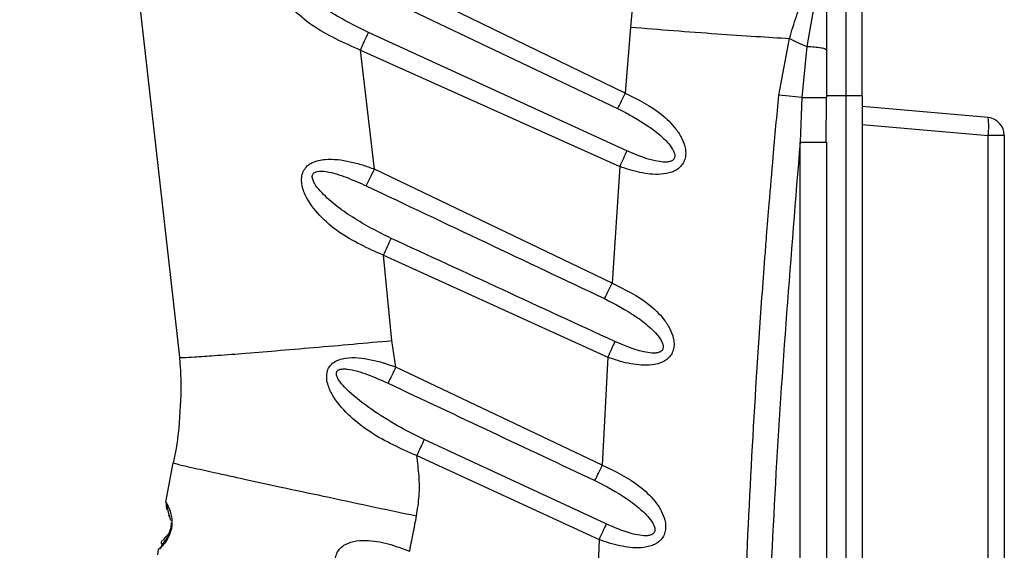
# Model space of a CAD drawing. Header units: millimetres. Extents: x 13 to 546, y 13 to 419.
# Tile 6 of 18: x 195 to 250, y 263 to 293. Entities that reach past the tile are written whole.
import ezdxf

# ---------------------------------------------------------------- set-up
doc = ezdxf.new("R2010")
doc.units = ezdxf.units.MM
doc.header["$LTSCALE"] = 2
doc.linetypes.add('SLD-Solid', pattern=[0])
doc.layers.add('DIMENSIONS', color=140, linetype='SLD-Solid', lineweight=25)
doc.styles.add('SLDTEXTSTYLE0', font='VERDANA.TTF')
doc.dimstyles.new('SLDDIMSTYLE0', dxfattribs={"dimtxt": 4.316016, "dimasz": 6.604, "dimexe": 0, "dimexo": 0.0625, "dimgap": 1.079004, "dimtad": 0, "dimtih": 1, "dimtoh": 1, "dimrnd": 1e-09, "dimzin": 12, "dimdsep": 46, "dimtxsty": 'SLDTEXTSTYLE0', "dimsah": 1, "dimcen": 0.09, "dimadec": 0, "dimazin": 3, "dimtfac": 1, "dimtofl": 0, "dimtmove": 0, "dimatfit": 3, "dimfxl": 0, "dimfrac": 2, "dimtolj": 1, "dimtzin": 12, "dimarcsym": 0})

# ---------------------------------------------------------------- blocks, each defined once
blk = doc.blocks.new('_D')
at = {"layer": 'DIMENSIONS'}
for p, q in [((231.028, 371.753), (163.2, 371.753)), ((169.55, 371.753), (169.55, 280.285)), ((163.138, 272.46), (161.688, 272.46)), ((161.688, 272.46), (161.688, 265.6)), ((175.963, 272.46), (177.413, 272.46)), ((177.413, 272.46), (177.413, 265.6)), ((161.688, 265.6), (163.138, 265.6)), ((177.413, 265.6), (175.963, 265.6)), ((169.55, 163.904), (169.55, 264.634)), ((184.778, 163.904), (163.2, 163.904))]:
    blk.add_line(p, q, dxfattribs=at)
for points in [[(169.55, 371.753), (168.534, 365.149), (170.566, 365.149)], [(169.55, 163.904), (170.566, 170.508), (168.534, 170.508)]]:
    blk.add_solid(points, dxfattribs=at)
at = {"layer": 'DIMENSIONS', "char_height": 4.2333, "attachment_point": 1, "style": 'SLDTEXTSTYLE0'}
for s, insert in [('207.8', (161.343, 278.803)), ('8.18', (163.138, 270.977))]:
    blk.add_mtext(s, dxfattribs=dict(at, insert=insert))
blk = doc.blocks.new('_D_1')
at = {"layer": 'DIMENSIONS'}
for p, q in [((231.028, 371.753), (137.18, 371.753)), ((143.53, 371.753), (143.53, 247.91)), ((135.322, 240.084), (133.873, 240.084)), ((133.873, 240.084), (133.873, 233.224)), ((151.738, 240.084), (153.187, 240.084)), ((153.187, 240.084), (153.187, 233.224)), ((133.873, 233.224), (135.322, 233.224)), ((153.187, 233.224), (151.738, 233.224)), ((143.53, 106.517), (143.53, 232.258)), ((213.478, 106.517), (137.18, 106.517))]:
    blk.add_line(p, q, dxfattribs=at)
for points in [[(143.53, 371.753), (142.514, 365.149), (144.546, 365.149)], [(143.53, 106.517), (144.546, 113.121), (142.514, 113.121)]]:
    blk.add_solid(points, dxfattribs=at)
at = {"layer": 'DIMENSIONS', "char_height": 4.2333, "attachment_point": 1, "style": 'SLDTEXTSTYLE0'}
for s, insert in [('265.2', (135.322, 246.427)), ('10.44', (135.322, 238.601))]:
    blk.add_mtext(s, dxfattribs=dict(at, insert=insert))

msp = doc.modelspace()

# ---------------------------------------------------------------- linework, layer by layer
for p, q in [((241.405, 288.504), (241.405, 297.502)), ((201.312, 296.462), (203.874, 273.792)), ((228.97, 288.669), (213.411, 296.214)), ((242.318, 288.504), (242.318, 296.506)), ((212.929, 295.23), (228.545, 287.799)), ((229.524, 295.018), (229.264, 292.381)), ((239.844, 294.992), (239.204, 291.298)), ((240.318, 291.076), (240.318, 294.924)), ((229.264, 292.381), (228.97, 288.669)), ((229.061, 285.419), (214.513, 292.077)), ((237.619, 288.542), (238.225, 291.745)), ((214.853, 284.385), (214.07, 291.083)), ((214.07, 291.083), (228.666, 284.537)), ((239.204, 291.298), (238.919, 288.417)), ((240.318, 288.426), (240.318, 291.076)), ((238.919, 288.417), (238.818, 285.898)), ((240.28, 288.425), (240.318, 288.426)), ((240.294, 285.898), (240.303, 288.425)), ((241.405, 288.504), (240.318, 288.504)), ((241.405, 217.304), (241.405, 288.504)), ((242.318, 288.504), (241.405, 288.504)), ((242.318, 288.504), (242.318, 217.304)), ((249.405, 287.284), (242.318, 287.904)), ((242.318, 286.907), (249.405, 286.287)), ((249.405, 219.52), (249.405, 286.287)), ((250.318, 286.287), (249.405, 286.287)), ((250.318, 286.287), (250.318, 219.52)), ((238.818, 217.404), (238.818, 285.898)), ((238.818, 285.898), (240.266, 285.898)), ((240.266, 285.898), (240.318, 285.898)), ((240.318, 217.404), (240.318, 285.898)), ((228.666, 284.537), (228.234, 277.966)), ((228.234, 277.966), (214.853, 284.385)), ((215.828, 274.735), (215.366, 279.536)), ((215.366, 279.536), (227.992, 273.804)), ((216.055, 273.243), (215.828, 274.735)), ((227.992, 273.804), (227.684, 267.728)), ((227.684, 267.728), (216.055, 273.243)), ((227.906, 264.415), (217.652, 269.166)), ((203.1, 265.636), (203.524, 267.844)), ((217.235, 268.256), (227.501, 263.537)), ((203.244, 264.926), (203.283, 264.858)), ((227.501, 263.537), (227.299, 257.965)), ((202.663, 262.665), (202.702, 262.985)), ((202.962, 263.322), (202.745, 262.993))]:
    msp.add_line(p, q)
at = {"flags": 128}
msp.add_lwpolyline([(238.919, 288.417), (238.559, 288.451), (238.21, 288.485), (237.619, 288.542)], dxfattribs=at)
for centre, radius, start, end in [((246.523, 286.785), 2.925, 350.1971, 9.8033), ((249.318, 286.287), 1, 0.0001, 85.0001)]:
    msp.add_arc(centre, radius, start, end)
for points, knots in [([(214.07, 291.083), (213.132, 291.494), (211.729, 292.109), (210.167, 293.42), (209.375, 294.432), (209.076, 295.29), (209.064, 295.804), (209.171, 296.157), (209.376, 296.436), (209.786, 296.722), (210.684, 296.891), (211.713, 296.742), (212.692, 296.48), (213.171, 296.303), (213.411, 296.214)], [0, 0, 0, 0, 0.251701, 0.376648, 0.501633, 0.564703, 0.597648, 0.627457, 0.654179, 0.681907, 0.749112, 0.873501, 0.936664, 1, 1, 1, 1]), ([(214.513, 292.077), (213.722, 292.475), (212.543, 293.068), (211.123, 294.069), (210.329, 294.759), (209.867, 295.332), (209.704, 295.658), (209.692, 295.853), (209.716, 295.951), (209.776, 296.03), (209.865, 296.086), (210.108, 296.158), (210.76, 296.086), (211.745, 295.766), (212.528, 295.411), (212.929, 295.23)], [0, 0, 0, 0, 0.270691, 0.403762, 0.531829, 0.590997, 0.629702, 0.640185, 0.650218, 0.659864, 0.669951, 0.681775, 0.736914, 0.865308, 1, 1, 1, 1]), ([(238.225, 291.745), (238.348, 292.159), (238.592, 292.979), (239.052, 294.164), (239.546, 295.302), (239.906, 296.035), (240.083, 296.396)], [0, 0, 0, 0, 0.258092, 0.511602, 0.759372, 1, 1, 1, 1]), ([(229.264, 292.381), (230.08, 292.316), (231.702, 292.186), (234.064, 292.012), (236.235, 291.862), (237.6, 291.782), (238.225, 291.745)], [0, 0, 0, 0, 0.273304, 0.543329, 0.791133, 1, 1, 1, 1]), ([(214.07, 291.083), (214.147, 291.255), (214.296, 291.586), (214.443, 291.918), (214.513, 292.077)], [0, 0, 0, 0, 0.520414, 1, 1, 1, 1]), ([(238.225, 291.745), (238.372, 291.665), (238.688, 291.493), (239.024, 291.366), (239.204, 291.298)], [0, 0, 0, 0, 0.465138, 1, 1, 1, 1]), ([(239.204, 291.298), (239.35, 291.291), (239.621, 291.279), (239.959, 291.22), (240.214, 291.189), (240.294, 291.102), (240.318, 291.076)], [0, 0, 0, 0, 0.376438, 0.698269, 0.909851, 1, 1, 1, 1]), ([(228.97, 288.669), (228.897, 288.519), (228.756, 288.229), (228.614, 287.939), (228.545, 287.799)], [0, 0, 0, 0, 0.518082, 1, 1, 1, 1]), ([(228.97, 288.669), (229.682, 288.318), (230.745, 287.791), (231.743, 286.802), (232.173, 286.144), (232.345, 285.674), (232.389, 285.293), (232.356, 284.996), (232.248, 284.72), (232.01, 284.425), (231.575, 284.176), (230.796, 284.048), (229.99, 284.141), (229.226, 284.334), (228.853, 284.47), (228.666, 284.537)], [0, 0, 0, 0, 0.250715, 0.374926, 0.441725, 0.499703, 0.532512, 0.562809, 0.594182, 0.62553, 0.681775, 0.749136, 0.873841, 0.936839, 1, 1, 1, 1]), ([(235.87, 217.335), (235.786, 219.424), (235.626, 223.424), (235.472, 229.159), (235.377, 234.677), (235.343, 240.187), (235.37, 245.859), (235.462, 251.55), (235.645, 258.264), (235.969, 266.046), (236.361, 272.69), (236.672, 277.15), (236.813, 279.054), (236.951, 280.811), (237.106, 282.711), (237.33, 285.357), (237.514, 287.391), (237.619, 288.542)], [0, 0, 0, 0, 0.087998, 0.168469, 0.24141, 0.32028, 0.400334, 0.480102, 0.5598, 0.682986, 0.807884, 0.839902, 0.871122, 0.888236, 0.914077, 0.951332, 1, 1, 1, 1]), ([(238.919, 288.417), (239.094, 288.417), (239.425, 288.417), (239.859, 288.42), (240.138, 288.42), (240.26, 288.424), (240.28, 288.425)], [0, 0, 0, 0, 0.3848148, 0.7311015, 0.9566946, 1, 1, 1, 1]), ([(228.545, 287.799), (229.137, 287.491), (230.015, 287.032), (231.029, 286.244), (231.519, 285.741), (231.718, 285.364), (231.761, 285.213), (231.765, 285.101), (231.749, 285.022), (231.715, 284.954), (231.645, 284.877), (231.513, 284.81), (231.253, 284.768), (230.392, 284.842), (229.66, 285.16), (229.061, 285.419)], [0, 0, 0, 0, 0.2742672, 0.4070477, 0.530069, 0.5588625, 0.5823506, 0.5941262, 0.6047912, 0.614971, 0.6253848, 0.6471067, 0.6743018, 0.7332808, 1, 1, 1, 1]), ([(238.818, 285.898), (238.301, 279.5), (237.273, 266.776), (236.728, 249), (236.731, 232.561), (237.123, 222.477), (237.321, 217.404)], [0, 0, 0, 0, 0.280806, 0.558478, 0.777879, 1, 1, 1, 1]), ([(215.366, 279.536), (214.491, 279.925), (213.181, 280.509), (211.732, 281.749), (211.002, 282.706), (210.744, 283.516), (210.751, 283.998), (210.866, 284.323), (211.068, 284.58), (211.456, 284.841), (212.296, 285.005), (213.262, 284.874), (214.18, 284.633), (214.629, 284.467), (214.853, 284.385)], [0, 0, 0, 0, 0.251459, 0.376334, 0.5012, 0.564183, 0.596954, 0.62694, 0.65378, 0.681779, 0.749134, 0.873634, 0.936735, 1, 1, 1, 1]), ([(229.061, 285.419), (228.997, 285.277), (228.866, 284.983), (228.734, 284.689), (228.666, 284.537)], [0, 0, 0, 0, 0.484594, 1, 1, 1, 1]), ([(215.794, 280.484), (215.058, 280.856), (213.961, 281.412), (212.643, 282.351), (211.912, 282.997), (211.512, 283.508), (211.385, 283.776), (211.354, 283.921), (211.356, 284.02), (211.386, 284.109), (211.447, 284.179), (211.534, 284.229), (211.763, 284.293), (212.371, 284.232), (213.293, 283.939), (214.023, 283.611), (214.397, 283.443)], [0, 0, 0, 0, 0.271052, 0.404176, 0.531935, 0.590554, 0.616605, 0.628653, 0.638984, 0.648944, 0.658803, 0.669136, 0.681191, 0.736689, 0.86518, 1, 1, 1, 1]), ([(214.397, 283.443), (214.47, 283.593), (214.623, 283.907), (214.774, 284.221), (214.853, 284.385)], [0, 0, 0, 0, 0.4784728, 1, 1, 1, 1]), ([(214.397, 283.443), (216.633, 282.384), (221.105, 280.267), (225.577, 278.151), (227.814, 277.094)], [0, 0, 0, 0, 0.5, 1, 1, 1, 1]), ([(215.366, 279.536), (215.44, 279.7), (215.583, 280.015), (215.726, 280.332), (215.794, 280.484)], [0, 0, 0, 0, 0.518832, 1, 1, 1, 1]), ([(228.392, 274.684), (226.292, 275.651), (222.094, 277.586), (217.894, 279.518), (215.794, 280.484)], [0, 0, 0, 0, 0.5, 1, 1, 1, 1]), ([(227.814, 277.094), (227.882, 277.234), (228.022, 277.525), (228.162, 277.816), (228.234, 277.966)], [0, 0, 0, 0, 0.483347, 1, 1, 1, 1]), ([(228.234, 277.966), (228.956, 277.614), (230.036, 277.087), (231.053, 276.092), (231.497, 275.431), (231.68, 274.958), (231.733, 274.574), (231.707, 274.272), (231.605, 273.99), (231.427, 273.76), (231.206, 273.589), (230.849, 273.419), (230.145, 273.301), (229.331, 273.4), (228.558, 273.597), (228.181, 273.735), (227.992, 273.804)], [0, 0, 0, 0, 0.250768, 0.375079, 0.441913, 0.499934, 0.532802, 0.563047, 0.59444, 0.625722, 0.652889, 0.681829, 0.749143, 0.873819, 0.936838, 1, 1, 1, 1]), ([(227.814, 277.094), (228.414, 276.782), (229.306, 276.319), (230.34, 275.522), (230.842, 275.015), (231.054, 274.634), (231.105, 274.48), (231.114, 274.365), (231.102, 274.284), (231.072, 274.213), (231.023, 274.154), (230.96, 274.107), (230.85, 274.057), (230.612, 274.016), (229.74, 274.095), (228.999, 274.419), (228.392, 274.684)], [0, 0, 0, 0, 0.273833, 0.4066481, 0.5302299, 0.5593903, 0.5831682, 0.595175, 0.6059457, 0.6160889, 0.6263321, 0.636572, 0.6478447, 0.6748636, 0.7336778, 1, 1, 1, 1]), ([(203.874, 273.792), (203.942, 273.788), (204.223, 273.774), (204.874, 273.831), (205.975, 273.896), (207.5, 274.018), (209.368, 274.168), (211.459, 274.346), (213.638, 274.537), (215.104, 274.669), (215.828, 274.735)], [0, 0, 0, 0, 0.016831, 0.070372, 0.163145, 0.292984, 0.452822, 0.63189, 0.818007, 1, 1, 1, 1]), ([(228.392, 274.684), (228.327, 274.542), (228.194, 274.248), (228.061, 273.955), (227.992, 273.804)], [0, 0, 0, 0, 0.484121, 1, 1, 1, 1]), ([(203.874, 273.792), (203.896, 273.526), (203.945, 272.923), (203.952, 272.319), (203.957, 271.98)], [0, 0, 0, 0, 0.440499, 1, 1, 1, 1]), ([(217.235, 268.256), (216.345, 268.649), (215.013, 269.237), (213.481, 270.425), (212.659, 271.325), (212.267, 272.092), (212.157, 272.569), (212.17, 272.935), (212.298, 273.272), (212.554, 273.519), (212.874, 273.675), (213.575, 273.832), (214.436, 273.722), (215.141, 273.547), (215.441, 273.454), (215.671, 273.377), (215.893, 273.3), (216.055, 273.243)], [0, 0, 0, 0, 0.2512604, 0.3762509, 0.5012513, 0.5642772, 0.5977459, 0.6272831, 0.658332, 0.6886721, 0.7173555, 0.7497817, 0.8739013, 0.9368699, 0.9390996, 0.9553827, 1, 1, 1, 1]), ([(217.652, 269.166), (217.148, 269.414), (216.13, 269.917), (214.707, 270.818), (213.714, 271.572), (213.168, 272.112), (212.968, 272.34), (212.825, 272.543), (212.741, 272.711), (212.709, 272.843), (212.714, 272.929), (212.736, 272.986), (212.77, 273.036), (212.862, 273.106), (213.055, 273.146), (213.613, 273.118), (214.493, 272.836), (215.237, 272.505), (215.621, 272.335)], [0, 0, 0, 0, 0.177587, 0.359346, 0.53283, 0.570739, 0.6026, 0.628652, 0.649336, 0.661462, 0.67145, 0.676034, 0.680591, 0.690371, 0.711713, 0.741351, 0.866849, 1, 1, 1, 1]), ([(216.055, 273.243), (215.98, 273.086), (215.836, 272.783), (215.691, 272.48), (215.621, 272.335)], [0, 0, 0, 0, 0.518764, 1, 1, 1, 1]), ([(215.621, 272.335), (217.562, 271.42), (221.443, 269.592), (225.327, 267.766), (227.268, 266.854)], [0, 0, 0, 0, 0.5, 1, 1, 1, 1]), ([(203.957, 271.98), (203.928, 271.152), (203.889, 270.008), (203.682, 268.634), (203.572, 268.084), (203.524, 267.844)], [0, 0, 0, 0, 0.59623, 0.823702, 1, 1, 1, 1]), ([(217.652, 269.166), (217.585, 269.019), (217.446, 268.716), (217.307, 268.413), (217.235, 268.256)], [0, 0, 0, 0, 0.482923, 1, 1, 1, 1]), ([(203.524, 267.844), (203.611, 267.819), (203.954, 267.723), (204.725, 267.558), (205.973, 267.275), (207.655, 266.91), (209.704, 266.466), (212.043, 265.964), (214.581, 265.422), (216.33, 265.052), (217.221, 264.864)], [0, 0, 0, 0, 0.019264, 0.076213, 0.168742, 0.293063, 0.444646, 0.617481, 0.805015, 1, 1, 1, 1]), ([(217.221, 264.864), (217.282, 265.237), (217.404, 265.982), (217.386, 267.124), (217.285, 267.877), (217.235, 268.256)], [0, 0, 0, 0, 0.332171, 0.663397, 1, 1, 1, 1]), ([(227.268, 266.854), (227.335, 266.995), (227.474, 267.286), (227.612, 267.578), (227.684, 267.728)], [0, 0, 0, 0, 0.483417, 1, 1, 1, 1]), ([(227.684, 267.728), (228.416, 267.375), (229.512, 266.847), (230.548, 265.847), (231.005, 265.184), (231.198, 264.708), (231.26, 264.321), (231.242, 264.014), (231.146, 263.726), (230.972, 263.49), (230.751, 263.314), (230.392, 263.14), (229.679, 263.022), (228.855, 263.124), (228.074, 263.326), (227.692, 263.466), (227.501, 263.537)], [0, 0, 0, 0, 0.250815, 0.375213, 0.442077, 0.500141, 0.533041, 0.563255, 0.594757, 0.625892, 0.652961, 0.681806, 0.74917, 0.873819, 0.93684, 1, 1, 1, 1]), ([(227.268, 266.854), (227.877, 266.539), (228.782, 266.071), (229.838, 265.263), (230.39, 264.713), (230.623, 264.284), (230.647, 264.094), (230.639, 264.01), (230.612, 263.936), (230.566, 263.875), (230.504, 263.826), (230.395, 263.774), (230.154, 263.731), (229.613, 263.781), (228.829, 264.012), (228.218, 264.279), (227.906, 264.415)], [0, 0, 0, 0, 0.27346, 0.406312, 0.530376, 0.583661, 0.595923, 0.606803, 0.616901, 0.626961, 0.637094, 0.648219, 0.674939, 0.73352, 0.863796, 1, 1, 1, 1]), ([(203.1, 265.636), (203.147, 265.562), (203.265, 265.375), (203.383, 265.064), (203.444, 264.747), (203.455, 264.515), (203.446, 264.351), (203.431, 264.226), (203.408, 264.103), (203.369, 263.945), (203.291, 263.729), (203.14, 263.446), (202.936, 263.185), (202.769, 263.042), (202.703, 262.985)], [0, 0, 0, 0, 0.0896346, 0.2236915, 0.3350345, 0.4169466, 0.4589305, 0.501827, 0.5443403, 0.5859527, 0.6671543, 0.7773217, 0.9105556, 1, 1, 1, 1]), ([(203.139, 265.616), (203.134, 265.551), (203.124, 265.419), (203.146, 265.288), (203.158, 265.221)], [0, 0, 0, 0, 0.491061, 1, 1, 1, 1]), ([(203.16, 265.495), (203.178, 265.382), (203.225, 265.082), (203.318, 264.793), (203.377, 264.613)], [0, 0, 0, 0, 0.3746118, 1, 1, 1, 1]), ([(203.397, 264.488), (203.4, 264.45), (203.404, 264.389), (203.401, 264.317), (203.396, 264.27), (203.391, 264.235), (203.386, 264.2), (203.376, 264.154), (203.358, 264.085), (203.32, 263.979), (203.249, 263.844), (203.155, 263.719), (203.079, 263.65), (203.049, 263.622)], [0, 0, 0, 0, 0.115983, 0.188414, 0.224829, 0.261364, 0.297691, 0.333813, 0.405455, 0.519836, 0.681921, 0.873264, 1, 1, 1, 1]), ([(216.836, 262.871), (216.851, 262.954), (216.88, 263.12), (216.941, 263.429), (216.993, 263.675), (217.027, 263.841), (217.101, 264.195), (217.161, 264.531), (217.221, 264.864)], [0, 0, 0, 0, 0.125005, 0.250013, 0.464832, 0.496344, 0.500021, 1, 1, 1, 1]), ([(203.403, 264.386), (203.403, 264.377), (203.403, 264.35), (203.401, 264.312), (203.398, 264.27), (203.394, 264.228), (203.387, 264.18), (203.372, 264.106), (203.347, 264.01), (203.292, 263.859), (203.175, 263.621), (203.045, 263.439), (202.962, 263.322)], [0, 0, 0, 0, 0.025336, 0.067846, 0.097555, 0.133508, 0.175515, 0.222423, 0.324651, 0.429711, 0.6334, 1, 1, 1, 1]), ([(227.906, 264.415), (227.841, 264.274), (227.706, 263.981), (227.571, 263.688), (227.501, 263.537)], [0, 0, 0, 0, 0.483671, 1, 1, 1, 1]), ([(202.92, 263.492), (202.883, 263.445), (202.815, 263.36), (202.872, 263.269), (202.898, 263.228)], [0, 0, 0, 0, 0.54614, 1, 1, 1, 1]), ([(203.027, 263.455), (203.013, 263.487), (202.981, 263.558), (203.04, 263.613), (203.073, 263.643)], [0, 0, 0, 0, 0.440917, 1, 1, 1, 1]), ([(216.347, 258.78), (215.572, 259.155), (214.412, 259.717), (213.31, 260.778), (212.837, 261.491), (212.659, 262.007), (212.639, 262.42), (212.713, 262.735), (212.881, 263.01), (213.194, 263.273), (213.702, 263.462), (214.554, 263.513), (215.635, 263.331), (216.434, 263.024), (216.836, 262.871)], [0, 0, 0, 0, 0.250794, 0.375257, 0.443143, 0.500216, 0.533036, 0.563289, 0.593737, 0.625646, 0.68174, 0.749175, 0.874004, 1, 1, 1, 1])]:
    msp.add_open_spline(points, degree=3, knots=knots)

# ---------------------------------------------------------------- dimensions: what is measured, and where the dimension line sits
at = {"layer": 'DIMENSIONS'}
for base, p2, picture, middle in [((143.53, 106.517), (216.018, 106.517), '_D_1', (143.53, 240.084)), ((169.55, 163.904), (187.318, 163.904), '_D', (169.55, 272.46))]:
    dim = msp.add_linear_dim(base=base, p1=(233.568, 371.753), p2=p2, angle=90, dimstyle='SLDDIMSTYLE0', dxfattribs=at)
    dim.commit()
    dim.dimension.update_dxf_attribs({"geometry": picture, "text_midpoint": middle, "dimtype": 160})

doc.saveas('drawing.dxf')
